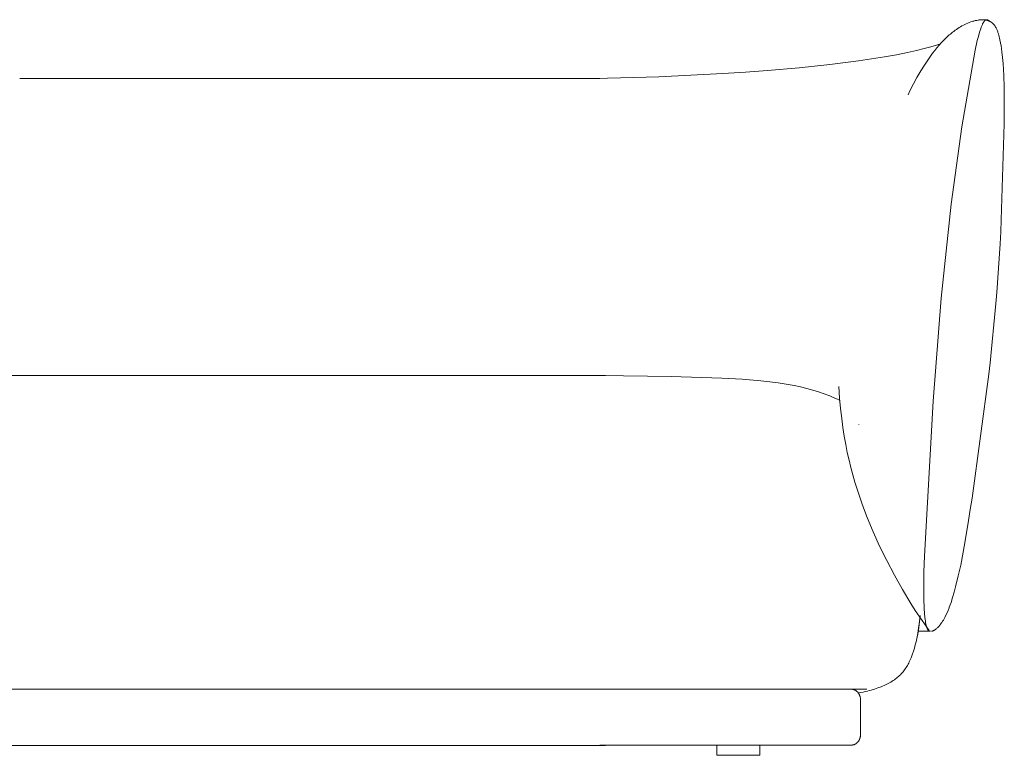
# Model space of a CAD drawing. Header units: millimetres. Extents: x -11064 to -7488, y -13382 to -11314.
# Tile 3 of 6: x -10212 to -9153, y -12105 to -11314. Entities that reach past the tile are written whole.
import ezdxf

# ---------------------------------------------------------------- set-up
doc = ezdxf.new("R2010")
doc.units = ezdxf.units.MM
doc.layers.add('Default', color=7, linetype='Continuous', lineweight=18, true_color=0x000000)

msp = doc.modelspace()

# ---------------------------------------------------------------- linework, layer by layer
at = {"layer": 'Default'}
for p, q in [((-9181.9, -11314.5), (-9182.8, -11314.6)), ((-9181.9, -11314.5), (-9182.8, -11314.6)), ((-9181.1, -11314.3), (-9181.9, -11314.5)), ((-9181.1, -11314.3), (-9181.9, -11314.5)), ((-9180.3, -11314.2), (-9181.1, -11314.3)), ((-9180.3, -11314.2), (-9181.1, -11314.3)), ((-9179.4, -11314.1), (-9180.3, -11314.2)), ((-9179.4, -11314.1), (-9180.3, -11314.2)), ((-9178.5, -11314), (-9179.4, -11314.1)), ((-9178.5, -11314), (-9179.4, -11314.1)), ((-9177.6, -11314), (-9178.5, -11314)), ((-9177.6, -11314), (-9178.5, -11314)), ((-9176.7, -11313.9), (-9177.6, -11314)), ((-9176.7, -11313.9), (-9177.6, -11314)), ((-9175.9, -11313.9), (-9176.7, -11313.9)), ((-9175.9, -11313.9), (-9176.7, -11313.9)), ((-9175, -11313.9), (-9175.9, -11313.9)), ((-9175, -11313.9), (-9175.9, -11313.9)), ((-9174.1, -11313.9), (-9175, -11313.9)), ((-9174.1, -11313.9), (-9175, -11313.9)), ((-9173.3, -11313.9), (-9174.1, -11313.9)), ((-9173.3, -11313.9), (-9174.1, -11313.9)), ((-9173.6, -11314.4), (-9173.7, -11314.5)), ((-9173.5, -11314.4), (-9173.6, -11314.4)), ((-9173.4, -11314.3), (-9173.5, -11314.3)), ((-9173.5, -11314.3), (-9173.5, -11314.4)), ((-9173.3, -11314.2), (-9173.4, -11314.3)), ((-9173.4, -11314.3), (-9173.4, -11314.3)), ((-9172.5, -11313.9), (-9173.3, -11313.9)), ((-9172.5, -11313.9), (-9173.3, -11313.9)), ((-9173.2, -11314.2), (-9173.3, -11314.2)), ((-9173.3, -11314.2), (-9173.3, -11314.2)), ((-9173.1, -11314.2), (-9173.2, -11314.2)), ((-9173.2, -11314.2), (-9173.2, -11314.2)), ((-9173, -11314.1), (-9173.1, -11314.1)), ((-9173.1, -11314.1), (-9173.1, -11314.2)), ((-9172.9, -11314.1), (-9173, -11314.1)), ((-9173, -11314.1), (-9173, -11314.1)), ((-9172.8, -11314.1), (-9172.9, -11314.1)), ((-9172.7, -11314), (-9172.8, -11314)), ((-9172.8, -11314), (-9172.8, -11314.1)), ((-9172.6, -11314), (-9172.7, -11314)), ((-9172.7, -11314), (-9172.7, -11314)), ((-9172.5, -11314), (-9172.6, -11314)), ((-9172.6, -11314), (-9172.6, -11314)), ((-9172.4, -11314), (-9172.5, -11314)), ((-9172.3, -11314), (-9172.4, -11314)), ((-9172.4, -11314), (-9172.4, -11314)), ((-9172.2, -11314), (-9172.3, -11314)), ((-9172.3, -11314), (-9172.3, -11314)), ((-9172.1, -11314), (-9172.2, -11314)), ((-9172, -11314), (-9172.1, -11314)), ((-9172.1, -11314), (-9172.1, -11314)), ((-9171.9, -11314), (-9172, -11314)), ((-9171.8, -11314), (-9171.9, -11314)), ((-9171.9, -11314), (-9171.9, -11314)), ((-9171.7, -11314.1), (-9171.8, -11314)), ((-9171.6, -11314.1), (-9171.7, -11314.1)), ((-9171.5, -11314.1), (-9171.6, -11314.1)), ((-9171.6, -11314.1), (-9171.6, -11314.1)), ((-9171.4, -11314.1), (-9171.5, -11314.1)), ((-9171.3, -11314.2), (-9171.4, -11314.1)), ((-9171.2, -11314.2), (-9171.3, -11314.2)), ((-9171.3, -11314.2), (-9171.3, -11314.2)), ((-9171.1, -11314.3), (-9171.2, -11314.2)), ((-9171, -11314.3), (-9171.1, -11314.3)), ((-9170.9, -11314.3), (-9171, -11314.3)), ((-9170.7, -11314.4), (-9170.9, -11314.3)), ((-9170.6, -11314.5), (-9170.7, -11314.4)), ((-9204.7, -11324.3), (-9206.2, -11325.3)), ((-9204.7, -11324.3), (-9206.2, -11325.3)), ((-9203.3, -11323.3), (-9204.7, -11324.3)), ((-9203.3, -11323.3), (-9204.7, -11324.3)), ((-9201.8, -11322.3), (-9203.3, -11323.3)), ((-9201.8, -11322.3), (-9203.3, -11323.3)), ((-9200.3, -11321.4), (-9201.8, -11322.3)), ((-9200.3, -11321.4), (-9201.8, -11322.3)), ((-9198.8, -11320.6), (-9200.3, -11321.4)), ((-9198.8, -11320.6), (-9200.3, -11321.4)), ((-9197.3, -11319.7), (-9198.8, -11320.6)), ((-9197.3, -11319.7), (-9198.8, -11320.6)), ((-9195.8, -11319), (-9197.3, -11319.7)), ((-9195.8, -11319), (-9197.3, -11319.7)), ((-9194.2, -11318.2), (-9195.8, -11319)), ((-9194.2, -11318.2), (-9195.8, -11319)), ((-9192.6, -11317.6), (-9194.2, -11318.2)), ((-9192.6, -11317.6), (-9194.2, -11318.2)), ((-9191, -11316.9), (-9192.6, -11317.6)), ((-9191, -11316.9), (-9192.6, -11317.6)), ((-9189.4, -11316.3), (-9191, -11316.9)), ((-9189.4, -11316.3), (-9191, -11316.9)), ((-9187.8, -11315.8), (-9189.4, -11316.3)), ((-9187.8, -11315.8), (-9189.4, -11316.3)), ((-9187, -11315.6), (-9187.8, -11315.8)), ((-9187, -11315.6), (-9187.8, -11315.8)), ((-9186.2, -11315.4), (-9187, -11315.6)), ((-9186.2, -11315.4), (-9187, -11315.6)), ((-9185.3, -11315.1), (-9186.2, -11315.4)), ((-9185.3, -11315.1), (-9186.2, -11315.4)), ((-9184.5, -11314.9), (-9185.3, -11315.1)), ((-9184.5, -11314.9), (-9185.3, -11315.1)), ((-9183.6, -11314.8), (-9184.5, -11314.9)), ((-9183.6, -11314.8), (-9184.5, -11314.9)), ((-9182.8, -11314.6), (-9183.6, -11314.8)), ((-9182.8, -11314.6), (-9183.6, -11314.8)), ((-9178.7, -11323.6), (-9179.3, -11325.4)), ((-9178.1, -11321.9), (-9178.7, -11323.6)), ((-9177.5, -11320.4), (-9178.1, -11321.9)), ((-9177.2, -11319.7), (-9177.5, -11320.4)), ((-9176.9, -11319.1), (-9177.2, -11319.7)), ((-9176.6, -11318.5), (-9176.9, -11319.1)), ((-9176.3, -11317.9), (-9176.6, -11318.5)), ((-9176, -11317.3), (-9176.3, -11317.9)), ((-9175.7, -11316.8), (-9176, -11317.3)), ((-9175.6, -11316.6), (-9175.7, -11316.8)), ((-9175.4, -11316.4), (-9175.6, -11316.6)), ((-9175.3, -11316.1), (-9175.4, -11316.4)), ((-9175.1, -11315.9), (-9175.3, -11316.1)), ((-9175, -11315.7), (-9175.1, -11315.9)), ((-9174.8, -11315.5), (-9175, -11315.7)), ((-9174.6, -11315.4), (-9174.8, -11315.5)), ((-9174.5, -11315.2), (-9174.6, -11315.3)), ((-9174.6, -11315.3), (-9174.6, -11315.4)), ((-9174.4, -11315.1), (-9174.5, -11315.2)), ((-9174.3, -11315), (-9174.4, -11315.1)), ((-9174.2, -11314.9), (-9174.3, -11315)), ((-9174.1, -11314.8), (-9174.2, -11314.9)), ((-9174.2, -11314.9), (-9174.2, -11314.9)), ((-9174, -11314.7), (-9174.1, -11314.8)), ((-9173.9, -11314.6), (-9174, -11314.7)), ((-9173.8, -11314.6), (-9173.9, -11314.6)), ((-9173.7, -11314.5), (-9173.8, -11314.6)), ((-9172.1, -11314.5), (-9172.2, -11314.5)), ((-9171.9, -11314.6), (-9172.1, -11314.5)), ((-9171.8, -11314.6), (-9171.9, -11314.6)), ((-9171.7, -11314.6), (-9171.8, -11314.6)), ((-9171.5, -11314.7), (-9171.7, -11314.6)), ((-9171.4, -11314.7), (-9171.5, -11314.7)), ((-9171.1, -11314.8), (-9171.4, -11314.7)), ((-9170.9, -11314.8), (-9171.1, -11314.8)), ((-9170.6, -11314.9), (-9170.9, -11314.8)), ((-9170.4, -11314.6), (-9170.6, -11314.5)), ((-9170.4, -11315), (-9170.6, -11314.9)), ((-9170.2, -11314.7), (-9170.4, -11314.6)), ((-9170.1, -11315.1), (-9170.4, -11315)), ((-9170, -11314.9), (-9170.2, -11314.7)), ((-9170, -11315.2), (-9170.1, -11315.1)), ((-9169.8, -11315), (-9170, -11314.9)), ((-9169.8, -11315.2), (-9170, -11315.2)), ((-9169.5, -11315.1), (-9169.8, -11315)), ((-9169.4, -11315.4), (-9169.8, -11315.2)), ((-9169.3, -11315.3), (-9169.5, -11315.1)), ((-9169.1, -11315.6), (-9169.4, -11315.4)), ((-9168.8, -11315.7), (-9169.1, -11315.6)), ((-9168.4, -11315.9), (-9168.8, -11315.7)), ((-9168.1, -11316.1), (-9168.4, -11315.9)), ((-9167.6, -11316.5), (-9168.1, -11316.1)), ((-9167.2, -11316.7), (-9167.6, -11316.5)), ((-9166.8, -11317), (-9167.2, -11316.7)), ((-9166.6, -11317.2), (-9166.8, -11317)), ((-9166.4, -11317.4), (-9166.6, -11317.2)), ((-9166.2, -11317.5), (-9166.4, -11317.4)), ((-9166, -11317.7), (-9166.2, -11317.5)), ((-9165.8, -11317.8), (-9166, -11317.7)), ((-9165.6, -11318), (-9165.8, -11317.8)), ((-9165.3, -11318.4), (-9165.6, -11318)), ((-9164.9, -11318.7), (-9165.3, -11318.4)), ((-9164.6, -11319.1), (-9164.9, -11318.7)), ((-9164.3, -11319.5), (-9164.6, -11319.1)), ((-9163.9, -11319.9), (-9164.3, -11319.5)), ((-9163.6, -11320.4), (-9163.9, -11319.9)), ((-9163.3, -11320.8), (-9163.6, -11320.4)), ((-9163, -11321.3), (-9163.3, -11320.8)), ((-9162.7, -11321.8), (-9163, -11321.3)), ((-9162.4, -11322.3), (-9162.7, -11321.8)), ((-9162.1, -11322.8), (-9162.4, -11322.3)), ((-9161.8, -11323.3), (-9162.1, -11322.8)), ((-9161.5, -11324), (-9161.8, -11323.3)), ((-9161.2, -11324.6), (-9161.5, -11324)), ((-9160.9, -11325.3), (-9161.2, -11324.6)), ((-9216.4, -11334), (-9218.3, -11335.9)), ((-9216.4, -11334), (-9218.3, -11335.9)), ((-9214.4, -11332.1), (-9216.4, -11334)), ((-9214.4, -11332.1), (-9216.4, -11334)), ((-9212.4, -11330.3), (-9214.4, -11332.1)), ((-9212.4, -11330.3), (-9214.4, -11332.1)), ((-9211.3, -11329.3), (-9212.4, -11330.3)), ((-9211.3, -11329.3), (-9212.4, -11330.3)), ((-9209, -11327.4), (-9211.3, -11329.3)), ((-9209, -11327.4), (-9211.3, -11329.3)), ((-9207.6, -11326.4), (-9209, -11327.4)), ((-9207.6, -11326.4), (-9209, -11327.4)), ((-9206.2, -11325.3), (-9207.6, -11326.4)), ((-9206.2, -11325.3), (-9207.6, -11326.4)), ((-9181.2, -11331.8), (-9182.4, -11336.3)), ((-9179.9, -11327.4), (-9181.2, -11331.8)), ((-9179.3, -11325.4), (-9179.9, -11327.4)), ((-9160.6, -11326), (-9160.9, -11325.3)), ((-9160.3, -11326.8), (-9160.6, -11326)), ((-9160.1, -11327.5), (-9160.3, -11326.8)), ((-9159.8, -11328.3), (-9160.1, -11327.5)), ((-9159.6, -11329), (-9159.8, -11328.3)), ((-9159.1, -11330.6), (-9159.6, -11329)), ((-9158.7, -11332.2), (-9159.1, -11330.6)), ((-9158.3, -11333.8), (-9158.7, -11332.2)), ((-9158, -11335.6), (-9158.3, -11333.8)), ((-9157.4, -11338.7), (-9158, -11335.6)), ((-9239.6, -11345), (-9247.8, -11347)), ((-9232.3, -11343), (-9239.6, -11345)), ((-9226.1, -11341.1), (-9232.3, -11343)), ((-9225.7, -11344.2), (-9228.1, -11347.1)), ((-9225.7, -11344.2), (-9228.1, -11347.1)), ((-9221.9, -11339.7), (-9226.1, -11341.1)), ((-9223.3, -11341.3), (-9225.7, -11344.2)), ((-9223.3, -11341.3), (-9225.7, -11344.2)), ((-9220.8, -11338.5), (-9223.3, -11341.3)), ((-9220.8, -11338.5), (-9223.3, -11341.3)), ((-9218.3, -11335.9), (-9220.8, -11338.5)), ((-9218.3, -11335.9), (-9220.8, -11338.5)), ((-9182.4, -11336.3), (-9184.8, -11346.5)), ((-9156.8, -11341.9), (-9157.4, -11338.7)), ((-9156.3, -11345), (-9156.8, -11341.9)), ((-9155.9, -11348.3), (-9156.3, -11345)), ((-9282, -11353.9), (-9310.2, -11358.3)), ((-9269.1, -11351.5), (-9282, -11353.9)), ((-9257.2, -11349.1), (-9269.1, -11351.5)), ((-9247.8, -11347), (-9257.2, -11349.1)), ((-9233.5, -11354.3), (-9236.4, -11358.5)), ((-9233.5, -11354.3), (-9236.4, -11358.5)), ((-9230.4, -11350), (-9233.5, -11354.3)), ((-9230.4, -11350), (-9233.5, -11354.3)), ((-9228.1, -11347.1), (-9230.4, -11350)), ((-9228.1, -11347.1), (-9230.4, -11350)), ((-9184.8, -11346.5), (-9198.9, -11429.3)), ((-9155.2, -11354.7), (-9155.9, -11348.3)), ((-9154.7, -11361.1), (-9155.2, -11354.7)), ((-9373.7, -11365.5), (-9407.9, -11368.4)), ((-9341, -11362.2), (-9373.7, -11365.5)), ((-9310.2, -11358.3), (-9341, -11362.2)), ((-9239.1, -11362.7), (-9243, -11369)), ((-9239.1, -11362.7), (-9243, -11369)), ((-9236.4, -11358.5), (-9239.1, -11362.7)), ((-9236.4, -11358.5), (-9239.1, -11362.7)), ((-9153.9, -11374), (-9154.7, -11361.1)), ((-9588.1, -11377), (-10211.7, -11377.1)), ((-9524.5, -11375.5), (-9593.3, -11377.1)), ((-9455.8, -11371.8), (-9524.5, -11375.5)), ((-9431.6, -11370.2), (-9455.8, -11371.8)), ((-9407.9, -11368.4), (-9431.6, -11370.2)), ((-9247.2, -11376.1), (-9250.9, -11383)), ((-9247.2, -11376.1), (-9250.9, -11383)), ((-9243, -11369), (-9247.2, -11376.1)), ((-9243, -11369), (-9247.2, -11376.1)), ((-9153.5, -11386.9), (-9153.9, -11374)), ((-9250.9, -11383), (-9254.7, -11390.4)), ((-9250.9, -11383), (-9254.7, -11390.4)), ((-9153.3, -11399.9), (-9153.5, -11386.9)), ((-9254.7, -11390.4), (-9256.8, -11394.8)), ((-9254.7, -11390.4), (-9256.8, -11394.8)), ((-9153.4, -11425.8), (-9153.3, -11399.9)), ((-9198.9, -11429.3), (-9210.5, -11512.4)), ((-9156.6, -11529.1), (-9153.4, -11425.8)), ((-9210.5, -11512.4), (-9221.1, -11613.5)), ((-9157.2, -11542), (-9156.6, -11529.1)), ((-9157.9, -11554.9), (-9157.2, -11542)), ((-9161.4, -11607.5), (-9157.9, -11554.9)), ((-9162.3, -11619.2), (-9161.4, -11607.5)), ((-9221.1, -11613.5), (-9229.9, -11724.4)), ((-9168.4, -11683), (-9162.3, -11619.2)), ((-9169.8, -11695.2), (-9168.4, -11683)), ((-9188, -11828.5), (-9169.8, -11695.2)), ((-9582, -11696.8), (-10717.9, -11696.8)), ((-9588, -11696.8), (-9511.5, -11697.6)), ((-9511.5, -11697.6), (-9457.1, -11699.5)), ((-9457.1, -11699.5), (-9435, -11700.7)), ((-9435, -11700.7), (-9414.9, -11702.3)), ((-9414.9, -11702.3), (-9405.5, -11703.3)), ((-9405.5, -11703.3), (-9396.4, -11704.5)), ((-9396.4, -11704.5), (-9387.7, -11705.8)), ((-9387.7, -11705.8), (-9379.3, -11707.4)), ((-9379.3, -11707.4), (-9372.4, -11708.9)), ((-9372.4, -11708.9), (-9365.7, -11710.5)), ((-9365.7, -11710.5), (-9359.2, -11712.3)), ((-9359.2, -11712.3), (-9352.9, -11714.3)), ((-9352.9, -11714.3), (-9346.8, -11716.4)), ((-9346.8, -11716.4), (-9341, -11718.6)), ((-9331, -11708.6), (-9330.3, -11720.9)), ((-9341, -11718.6), (-9338.1, -11719.8)), ((-9338.1, -11719.8), (-9335.4, -11721)), ((-9335.4, -11721), (-9332.7, -11722.2)), ((-9332.7, -11722.2), (-9330, -11723.5)), ((-9330.3, -11720.9), (-9329.3, -11732.2)), ((-9229.9, -11724.4), (-9239.2, -11890.8)), ((-9329.3, -11732.2), (-9328.1, -11742.8)), ((-9328.1, -11742.8), (-9326.8, -11752.7)), ((-9326.8, -11752.7), (-9325.4, -11762)), ((-9309.6, -11749.2), (-9309.6, -11749.1)), ((-9325.4, -11762), (-9323.8, -11770.9)), ((-9323.8, -11770.9), (-9322.1, -11779.4)), ((-9322.1, -11779.4), (-9320.2, -11787.6)), ((-9320.2, -11787.6), (-9318.3, -11795.6)), ((-9318.3, -11795.6), (-9316.2, -11803.5)), ((-9316.2, -11803.5), (-9313.9, -11811.2)), ((-9313.9, -11811.2), (-9311.6, -11818.9)), ((-9311.6, -11818.9), (-9309.1, -11826.6)), ((-9309.1, -11826.6), (-9306.5, -11834.1)), ((-9189.9, -11840.6), (-9188, -11828.5)), ((-9306.5, -11834.1), (-9303.7, -11841.7)), ((-9303.7, -11841.7), (-9300.7, -11849.4)), ((-9191.8, -11852.7), (-9189.9, -11840.6)), ((-9300.7, -11849.4), (-9294.3, -11864.7)), ((-9195.7, -11876.7), (-9191.8, -11852.7)), ((-9294.3, -11864.7), (-9287.3, -11880.2)), ((-9287.3, -11880.2), (-9279.6, -11895.7)), ((-9200.2, -11900.5), (-9195.7, -11876.7)), ((-9279.6, -11895.7), (-9271.5, -11911.3)), ((-9239.2, -11890.8), (-9239.7, -11907.8)), ((-9202.8, -11912.3), (-9200.2, -11900.5)), ((-9271.5, -11911.3), (-9262.9, -11926.7)), ((-9239.7, -11907.8), (-9239.9, -11923.2)), ((-9205.6, -11924), (-9202.8, -11912.3)), ((-9262.9, -11926.7), (-9253.8, -11941.9)), ((-9239.9, -11923.2), (-9239.8, -11936.5)), ((-9207.2, -11929.8), (-9205.6, -11924)), ((-9239.8, -11936.5), (-9239.4, -11947.6)), ((-9210.6, -11940.9), (-9208.9, -11935.5)), ((-9208.9, -11935.5), (-9207.2, -11929.8)), ((-9253.8, -11941.9), (-9249, -11949.3)), ((-9249, -11949.3), (-9244.2, -11956.7)), ((-9239.4, -11947.6), (-9239, -11952.3)), ((-9214.9, -11951.9), (-9213.8, -11949.3)), ((-9213.8, -11949.3), (-9212.7, -11946.6)), ((-9212.7, -11946.6), (-9212.4, -11945.7)), ((-9212.4, -11945.7), (-9210.6, -11940.9)), ((-9244.9, -11965), (-9244.3, -11959.4)), ((-9244.9, -11965), (-9244.3, -11959.4)), ((-9243.9, -11954.9), (-9244.6, -11961.9)), ((-9244.2, -11956.7), (-9239.2, -11963.9)), ((-9239, -11952.3), (-9238.6, -11957.1)), ((-9238.6, -11957.1), (-9238.4, -11958.9)), ((-9238.4, -11958.9), (-9238.1, -11960.8)), ((-9219.6, -11960.9), (-9218.8, -11959.7)), ((-9218.8, -11959.7), (-9218.1, -11958.4)), ((-9218.1, -11958.4), (-9217.3, -11957)), ((-9217.3, -11957), (-9216.1, -11954.5)), ((-9216.1, -11954.5), (-9214.9, -11951.9)), ((-9246.4, -11974.9), (-9245.7, -11970.1)), ((-9246.4, -11974.9), (-9245.7, -11970.1)), ((-9245.4, -11968.2), (-9246.3, -11974)), ((-9245.7, -11970.1), (-9244.9, -11965)), ((-9245.7, -11970.1), (-9244.9, -11965)), ((-9244.6, -11961.9), (-9245.4, -11968.2)), ((-9239.2, -11963.9), (-9234.1, -11970.9)), ((-9238.1, -11960.8), (-9237.9, -11962.4)), ((-9237.9, -11962.4), (-9237.6, -11964)), ((-9237.6, -11964), (-9237.3, -11965.3)), ((-9237.3, -11965.3), (-9237.1, -11966)), ((-9237.1, -11966), (-9236.9, -11966.6)), ((-9236.9, -11966.6), (-9236.8, -11967.1)), ((-9236.8, -11967.1), (-9236.6, -11967.7)), ((-9236.6, -11967.7), (-9236.4, -11968.2)), ((-9236.4, -11968.2), (-9236.3, -11968.4)), ((-9236.3, -11968.4), (-9236.2, -11968.7)), ((-9236.2, -11968.7), (-9236, -11969.1)), ((-9236, -11969.1), (-9236, -11969.3)), ((-9236, -11969.3), (-9235.9, -11969.4)), ((-9235.9, -11969.4), (-9235.8, -11969.6)), ((-9235.8, -11969.6), (-9235.7, -11969.8)), ((-9235.7, -11969.8), (-9235.6, -11970)), ((-9235.6, -11970), (-9235.5, -11970.2)), ((-9235.5, -11970.2), (-9235.4, -11970.3)), ((-9235.4, -11970.3), (-9235.3, -11970.4)), ((-9235.3, -11970.4), (-9235.2, -11970.5)), ((-9235.2, -11970.5), (-9235.1, -11970.6)), ((-9235.1, -11970.6), (-9235.1, -11970.7)), ((-9235.1, -11970.7), (-9235, -11970.7)), ((-9228.7, -11970.7), (-9228.5, -11970.5)), ((-9228.5, -11970.5), (-9228.2, -11970.4)), ((-9228.2, -11970.4), (-9228, -11970.2)), ((-9228, -11970.2), (-9227.7, -11970.1)), ((-9227.7, -11970.1), (-9227.5, -11969.9)), ((-9227.5, -11969.9), (-9227.2, -11969.7)), ((-9227.2, -11969.7), (-9226.9, -11969.5)), ((-9226.9, -11969.5), (-9226.7, -11969.3)), ((-9226.7, -11969.3), (-9226.4, -11969.1)), ((-9226.4, -11969.1), (-9225.9, -11968.7)), ((-9225.9, -11968.7), (-9225.4, -11968.2)), ((-9225.4, -11968.2), (-9224.8, -11967.7)), ((-9224.8, -11967.7), (-9224.3, -11967.2)), ((-9224.3, -11967.2), (-9223.8, -11966.7)), ((-9223.8, -11966.7), (-9223.3, -11966.2)), ((-9223.3, -11966.2), (-9223, -11965.7)), ((-9223, -11965.7), (-9222.6, -11965.3)), ((-9222.6, -11965.3), (-9222.2, -11964.8)), ((-9222.2, -11964.8), (-9221.8, -11964.3)), ((-9221.8, -11964.3), (-9221.1, -11963.2)), ((-9221.1, -11963.2), (-9220.3, -11962.2)), ((-9220.3, -11962.2), (-9219.6, -11960.9)), ((-9247.3, -11979.4), (-9248.1, -11983)), ((-9248.1, -11983), (-9247.3, -11979.4)), ((-9248.1, -11983), (-9247.3, -11979.4)), ((-9246.3, -11974), (-9247.3, -11979.4)), ((-9247.3, -11979.4), (-9246.4, -11974.9)), ((-9247.3, -11979.4), (-9246.4, -11974.9)), ((-9245.9, -11971.8), (-9233.8, -11971.8)), ((-9235, -11970.7), (-9235, -11970.8)), ((-9235, -11970.8), (-9234.9, -11970.9)), ((-9234.9, -11970.9), (-9234.8, -11970.9)), ((-9234.8, -11970.9), (-9234.8, -11971)), ((-9234.8, -11971), (-9234.7, -11971)), ((-9234.7, -11971), (-9234.7, -11971.1)), ((-9234.7, -11971.1), (-9234.6, -11971.1)), ((-9234.6, -11971.1), (-9234.6, -11971.2)), ((-9234.6, -11971.2), (-9234.5, -11971.2)), ((-9234.5, -11971.2), (-9234.5, -11971.3)), ((-9234.5, -11971.3), (-9234.4, -11971.3)), ((-9234.4, -11971.3), (-9234.3, -11971.3)), ((-9234.3, -11971.3), (-9234.3, -11971.4)), ((-9234.3, -11971.4), (-9234.2, -11971.4)), ((-9234.2, -11971.4), (-9234.1, -11971.5)), ((-9234.1, -11971.5), (-9234.1, -11971.5)), ((-9234.1, -11971.5), (-9234, -11971.5)), ((-9234, -11971.5), (-9233.9, -11971.6)), ((-9233.9, -11971.6), (-9233.9, -11971.6)), ((-9233.9, -11971.6), (-9233.8, -11971.6)), ((-9233.8, -11971.6), (-9233.7, -11971.6)), ((-9233.7, -11971.6), (-9233.7, -11971.7)), ((-9233.7, -11971.7), (-9233.6, -11971.7)), ((-9233.6, -11971.7), (-9233.5, -11971.7)), ((-9233.5, -11971.7), (-9233.5, -11971.7)), ((-9233.5, -11971.7), (-9233.4, -11971.7)), ((-9233.4, -11971.7), (-9233.4, -11971.7)), ((-9233.4, -11971.7), (-9233.3, -11971.8)), ((-9233.3, -11971.8), (-9233.3, -11971.8)), ((-9233.3, -11971.8), (-9233.2, -11971.8)), ((-9233.2, -11971.8), (-9233.2, -11971.8)), ((-9233.2, -11971.8), (-9233.2, -11971.8)), ((-9233.2, -11971.8), (-9233.1, -11971.8)), ((-9233.1, -11971.8), (-9233.1, -11971.8)), ((-9233.1, -11971.8), (-9233, -11971.8)), ((-9233, -11971.8), (-9232.5, -11971.7)), ((-9233, -11971.8), (-9233, -11971.8)), ((-9231.6, -11971.8), (-9231.3, -11971.7)), ((-9231.3, -11971.7), (-9231, -11971.6)), ((-9231, -11971.6), (-9230.8, -11971.6)), ((-9230.8, -11971.6), (-9230.5, -11971.5)), ((-9230.5, -11971.5), (-9230.3, -11971.4)), ((-9230.3, -11971.4), (-9230, -11971.3)), ((-9230, -11971.3), (-9229.8, -11971.2)), ((-9229.8, -11971.2), (-9229.5, -11971.1)), ((-9229.5, -11971.1), (-9229.3, -11971)), ((-9229.3, -11971), (-9229, -11970.8)), ((-9229, -11970.8), (-9228.7, -11970.7)), ((-9249.9, -11989.8), (-9250.9, -11993)), ((-9250.9, -11993), (-9249.9, -11989.8)), ((-9250.9, -11993), (-9249.9, -11989.8)), ((-9249, -11986.5), (-9249.9, -11989.8)), ((-9249.9, -11989.8), (-9249, -11986.5)), ((-9249.9, -11989.8), (-9249, -11986.5)), ((-9248.1, -11983), (-9249, -11986.5)), ((-9249, -11986.5), (-9248.1, -11983)), ((-9249, -11986.5), (-9248.1, -11983)), ((-9254.2, -12001.9), (-9254.8, -12003.3)), ((-9254.8, -12003.3), (-9254.2, -12001.9)), ((-9254.8, -12003.3), (-9254.2, -12001.9)), ((-9253.6, -12000.5), (-9254.2, -12001.9)), ((-9254.2, -12001.9), (-9253.6, -12000.5)), ((-9254.2, -12001.9), (-9253.6, -12000.5)), ((-9253, -11999.1), (-9253.6, -12000.5)), ((-9253.6, -12000.5), (-9253, -11999.1)), ((-9253.6, -12000.5), (-9253, -11999.1)), ((-9251.9, -11996.1), (-9253, -11999.1)), ((-9253, -11999.1), (-9251.9, -11996.1)), ((-9253, -11999.1), (-9251.9, -11996.1)), ((-9250.9, -11993), (-9251.9, -11996.1)), ((-9251.9, -11996.1), (-9250.9, -11993)), ((-9251.9, -11996.1), (-9250.9, -11993)), ((-9259.7, -12012), (-9260.5, -12013.2)), ((-9260.5, -12013.2), (-9259.7, -12012)), ((-9260.5, -12013.2), (-9259.7, -12012)), ((-9258.9, -12010.9), (-9259.7, -12012)), ((-9259.7, -12012), (-9258.9, -12010.9)), ((-9259.7, -12012), (-9258.9, -12010.9)), ((-9258.2, -12009.7), (-9258.9, -12010.9)), ((-9258.9, -12010.9), (-9258.2, -12009.7)), ((-9258.9, -12010.9), (-9258.2, -12009.7)), ((-9257.5, -12008.5), (-9258.2, -12009.7)), ((-9258.2, -12009.7), (-9257.5, -12008.5)), ((-9258.2, -12009.7), (-9257.5, -12008.5)), ((-9256.8, -12007.2), (-9257.5, -12008.5)), ((-9257.5, -12008.5), (-9256.8, -12007.2)), ((-9257.5, -12008.5), (-9256.8, -12007.2)), ((-9256.1, -12005.9), (-9256.8, -12007.2)), ((-9256.8, -12007.2), (-9256.1, -12005.9)), ((-9256.8, -12007.2), (-9256.1, -12005.9)), ((-9255.4, -12004.6), (-9256.1, -12005.9)), ((-9256.1, -12005.9), (-9255.4, -12004.6)), ((-9256.1, -12005.9), (-9255.4, -12004.6)), ((-9254.8, -12003.3), (-9255.4, -12004.6)), ((-9255.4, -12004.6), (-9254.8, -12003.3)), ((-9255.4, -12004.6), (-9254.8, -12003.3)), ((-9270.3, -12023.1), (-9271.5, -12024)), ((-9271.5, -12024), (-9270.3, -12023.1)), ((-9271.5, -12024), (-9270.3, -12023.1)), ((-9269.2, -12022.2), (-9270.3, -12023.1)), ((-9270.3, -12023.1), (-9269.2, -12022.2)), ((-9270.3, -12023.1), (-9269.2, -12022.2)), ((-9268, -12021.3), (-9269.2, -12022.2)), ((-9269.2, -12022.2), (-9268, -12021.3)), ((-9269.2, -12022.2), (-9268, -12021.3)), ((-9267, -12020.4), (-9268, -12021.3)), ((-9268, -12021.3), (-9267, -12020.4)), ((-9268, -12021.3), (-9267, -12020.4)), ((-9266, -12019.4), (-9267, -12020.4)), ((-9267, -12020.4), (-9266, -12019.4)), ((-9267, -12020.4), (-9266, -12019.4)), ((-9265, -12018.5), (-9266, -12019.4)), ((-9266, -12019.4), (-9265, -12018.5)), ((-9266, -12019.4), (-9265, -12018.5)), ((-9264, -12017.5), (-9265, -12018.5)), ((-9265, -12018.5), (-9264, -12017.5)), ((-9265, -12018.5), (-9264, -12017.5)), ((-9263.1, -12016.4), (-9264, -12017.5)), ((-9264, -12017.5), (-9263.1, -12016.4)), ((-9264, -12017.5), (-9263.1, -12016.4)), ((-9262.2, -12015.4), (-9263.1, -12016.4)), ((-9263.1, -12016.4), (-9262.2, -12015.4)), ((-9263.1, -12016.4), (-9262.2, -12015.4)), ((-9261.3, -12014.3), (-9262.2, -12015.4)), ((-9262.2, -12015.4), (-9261.3, -12014.3)), ((-9262.2, -12015.4), (-9261.3, -12014.3)), ((-9260.5, -12013.2), (-9261.3, -12014.3)), ((-9261.3, -12014.3), (-9260.5, -12013.2)), ((-9261.3, -12014.3), (-9260.5, -12013.2)), ((-10717.9, -12034.1), (-9582, -12034.1)), ((-9301.1, -12034.1), (-9588, -12034.1)), ((-9301.1, -12034.1), (-9588, -12034.1)), ((-9317.3, -12034.1), (-9317.7, -12034.1)), ((-9317.3, -12034.1), (-9317.7, -12034.1)), ((-9317, -12034.1), (-9317.3, -12034.1)), ((-9317, -12034.1), (-9317.3, -12034.1)), ((-9316.7, -12034.2), (-9317, -12034.1)), ((-9316.7, -12034.2), (-9317, -12034.1)), ((-9316.4, -12034.2), (-9316.7, -12034.2)), ((-9316.4, -12034.2), (-9316.7, -12034.2)), ((-9292.8, -12033.9), (-9296.5, -12035)), ((-9296.5, -12035), (-9292.8, -12033.9)), ((-9296.5, -12035), (-9292.8, -12033.9)), ((-9289.2, -12032.7), (-9292.8, -12033.9)), ((-9292.8, -12033.9), (-9289.2, -12032.7)), ((-9292.8, -12033.9), (-9289.2, -12032.7)), ((-9285.8, -12031.4), (-9289.2, -12032.7)), ((-9289.2, -12032.7), (-9285.8, -12031.4)), ((-9289.2, -12032.7), (-9285.8, -12031.4)), ((-9284.2, -12030.7), (-9285.8, -12031.4)), ((-9285.8, -12031.4), (-9284.2, -12030.7)), ((-9285.8, -12031.4), (-9284.2, -12030.7)), ((-9282.6, -12030.1), (-9284.2, -12030.7)), ((-9284.2, -12030.7), (-9282.6, -12030.1)), ((-9284.2, -12030.7), (-9282.6, -12030.1)), ((-9281, -12029.4), (-9282.6, -12030.1)), ((-9282.6, -12030.1), (-9281, -12029.4)), ((-9282.6, -12030.1), (-9281, -12029.4)), ((-9279.5, -12028.6), (-9281, -12029.4)), ((-9281, -12029.4), (-9279.5, -12028.6)), ((-9281, -12029.4), (-9279.5, -12028.6)), ((-9278.1, -12027.9), (-9279.5, -12028.6)), ((-9279.5, -12028.6), (-9278.1, -12027.9)), ((-9279.5, -12028.6), (-9278.1, -12027.9)), ((-9276.7, -12027.2), (-9278.1, -12027.9)), ((-9278.1, -12027.9), (-9276.7, -12027.2)), ((-9278.1, -12027.9), (-9276.7, -12027.2)), ((-9275.3, -12026.4), (-9276.7, -12027.2)), ((-9276.7, -12027.2), (-9275.3, -12026.4)), ((-9276.7, -12027.2), (-9275.3, -12026.4)), ((-9274, -12025.6), (-9275.3, -12026.4)), ((-9275.3, -12026.4), (-9274, -12025.6)), ((-9275.3, -12026.4), (-9274, -12025.6)), ((-9272.7, -12024.8), (-9274, -12025.6)), ((-9274, -12025.6), (-9272.7, -12024.8)), ((-9274, -12025.6), (-9272.7, -12024.8)), ((-9271.5, -12024), (-9272.7, -12024.8)), ((-9272.7, -12024.8), (-9271.5, -12024)), ((-9272.7, -12024.8), (-9271.5, -12024)), ((-9316.1, -12034.3), (-9316.4, -12034.2)), ((-9316.1, -12034.3), (-9316.4, -12034.2)), ((-9315.8, -12034.3), (-9316.1, -12034.3)), ((-9315.8, -12034.3), (-9316.1, -12034.3)), ((-9315.5, -12034.4), (-9315.8, -12034.3)), ((-9315.5, -12034.4), (-9315.8, -12034.3)), ((-9315.1, -12034.5), (-9315.5, -12034.4)), ((-9315.1, -12034.5), (-9315.5, -12034.4)), ((-9314.8, -12034.6), (-9315.1, -12034.5)), ((-9314.8, -12034.6), (-9315.1, -12034.5)), ((-9314.5, -12034.7), (-9314.8, -12034.6)), ((-9314.5, -12034.7), (-9314.8, -12034.6)), ((-9314.3, -12034.8), (-9314.5, -12034.7)), ((-9314.3, -12034.8), (-9314.5, -12034.7)), ((-9314, -12035), (-9314.3, -12034.8)), ((-9314, -12035), (-9314.3, -12034.8)), ((-9313.7, -12035.1), (-9314, -12035)), ((-9313.7, -12035.1), (-9314, -12035)), ((-9313.4, -12035.3), (-9313.7, -12035.1)), ((-9313.4, -12035.3), (-9313.7, -12035.1)), ((-9313.1, -12035.4), (-9313.4, -12035.3)), ((-9313.1, -12035.4), (-9313.4, -12035.3)), ((-9312.8, -12035.6), (-9313.1, -12035.4)), ((-9312.8, -12035.6), (-9313.1, -12035.4)), ((-9312.6, -12035.8), (-9312.8, -12035.6)), ((-9312.6, -12035.8), (-9312.8, -12035.6)), ((-9312.3, -12036), (-9312.6, -12035.8)), ((-9312.3, -12036), (-9312.6, -12035.8)), ((-9312.1, -12036.2), (-9312.3, -12036)), ((-9312.1, -12036.2), (-9312.3, -12036)), ((-9311.8, -12036.4), (-9312.1, -12036.2)), ((-9311.8, -12036.4), (-9312.1, -12036.2)), ((-9311.6, -12036.6), (-9311.8, -12036.4)), ((-9311.6, -12036.6), (-9311.8, -12036.4)), ((-9311.4, -12036.8), (-9311.6, -12036.6)), ((-9311.4, -12036.8), (-9311.6, -12036.6)), ((-9311.1, -12037), (-9311.4, -12036.8)), ((-9311.1, -12037), (-9311.4, -12036.8)), ((-9310.9, -12037.3), (-9311.1, -12037)), ((-9310.9, -12037.3), (-9311.1, -12037)), ((-9310.7, -12037.5), (-9310.9, -12037.3)), ((-9310.7, -12037.5), (-9310.9, -12037.3)), ((-9310.5, -12037.8), (-9310.7, -12037.5)), ((-9310.5, -12037.8), (-9310.7, -12037.5)), ((-9310.3, -12038), (-9310.5, -12037.8)), ((-9310.3, -12038), (-9310.5, -12037.8)), ((-9307.6, -12037.6), (-9310.3, -12038)), ((-9310.3, -12038), (-9307.6, -12037.6)), ((-9310.3, -12038), (-9307.6, -12037.6)), ((-9310.1, -12038.4), (-9310.3, -12038)), ((-9310.1, -12038.4), (-9310.3, -12038)), ((-9309.8, -12038.8), (-9310.1, -12038.4)), ((-9309.8, -12038.8), (-9310.1, -12038.4)), ((-9309.6, -12039.1), (-9309.8, -12038.8)), ((-9309.6, -12039.1), (-9309.8, -12038.8)), ((-9309.4, -12039.5), (-9309.6, -12039.1)), ((-9309.4, -12039.5), (-9309.6, -12039.1)), ((-9309.2, -12039.9), (-9309.4, -12039.5)), ((-9309.2, -12039.9), (-9309.4, -12039.5)), ((-9309, -12040.3), (-9309.2, -12039.9)), ((-9309, -12040.3), (-9309.2, -12039.9)), ((-9308.8, -12040.7), (-9309, -12040.3)), ((-9308.8, -12040.7), (-9309, -12040.3)), ((-9308.6, -12041.1), (-9308.8, -12040.7)), ((-9308.6, -12041.1), (-9308.8, -12040.7)), ((-9308.5, -12041.6), (-9308.6, -12041.1)), ((-9308.5, -12041.6), (-9308.6, -12041.1)), ((-9308.3, -12042), (-9308.5, -12041.6)), ((-9308.3, -12042), (-9308.5, -12041.6)), ((-9308.2, -12042.4), (-9308.3, -12042)), ((-9308.2, -12042.4), (-9308.3, -12042)), ((-9308.1, -12042.8), (-9308.2, -12042.4)), ((-9308.1, -12042.8), (-9308.2, -12042.4)), ((-9308, -12043.3), (-9308.1, -12042.8)), ((-9308, -12043.3), (-9308.1, -12042.8)), ((-9307.9, -12043.7), (-9308, -12043.3)), ((-9307.9, -12043.7), (-9308, -12043.3)), ((-9307.9, -12044.2), (-9307.9, -12043.7)), ((-9307.9, -12044.2), (-9307.9, -12043.7)), ((-9307.8, -12044.6), (-9307.9, -12044.2)), ((-9307.8, -12044.6), (-9307.9, -12044.2)), ((-9307.8, -12045), (-9307.8, -12044.6)), ((-9307.8, -12045), (-9307.8, -12044.6)), ((-9305.1, -12037.1), (-9307.6, -12037.6)), ((-9307.6, -12037.6), (-9305.1, -12037.1)), ((-9307.6, -12037.6), (-9305.1, -12037.1)), ((-9302.7, -12036.6), (-9305.1, -12037.1)), ((-9305.1, -12037.1), (-9302.7, -12036.6)), ((-9305.1, -12037.1), (-9302.7, -12036.6)), ((-9300.5, -12036.1), (-9302.7, -12036.6)), ((-9302.7, -12036.6), (-9300.5, -12036.1)), ((-9302.7, -12036.6), (-9300.5, -12036.1)), ((-9298.5, -12035.5), (-9300.5, -12036.1)), ((-9300.5, -12036.1), (-9298.5, -12035.5)), ((-9300.5, -12036.1), (-9298.5, -12035.5)), ((-9296.5, -12035), (-9298.5, -12035.5)), ((-9298.5, -12035.5), (-9296.5, -12035)), ((-9298.5, -12035.5), (-9296.5, -12035)), ((-9307.8, -12045.5), (-9307.8, -12045)), ((-9307.8, -12045.5), (-9307.8, -12045)), ((-9307.8, -12045.9), (-9307.8, -12045.5)), ((-9307.8, -12045.9), (-9307.8, -12045.5)), ((-9307.8, -12082.4), (-9307.8, -12045.9)), ((-9308.6, -12087), (-9308.7, -12087.3)), ((-9308.5, -12086.8), (-9308.6, -12087)), ((-9308.4, -12086.5), (-9308.5, -12086.8)), ((-9308.3, -12086.2), (-9308.4, -12086.5)), ((-9308.2, -12085.9), (-9308.3, -12086.2)), ((-9308.1, -12085.4), (-9308.2, -12085.7)), ((-9308.2, -12085.7), (-9308.2, -12085.9)), ((-9308, -12085.1), (-9308.1, -12085.4)), ((-9307.9, -12084.5), (-9308, -12084.8)), ((-9308, -12084.8), (-9308, -12085.1)), ((-9307.8, -12083.7), (-9307.9, -12084)), ((-9307.9, -12084), (-9307.9, -12084.3)), ((-9307.9, -12084.3), (-9307.9, -12084.5)), ((-9307.8, -12082.4), (-9307.8, -12082.7)), ((-9307.8, -12082.7), (-9307.8, -12082.9)), ((-9307.8, -12082.9), (-9307.8, -12083.2)), ((-9307.8, -12083.2), (-9307.8, -12083.5)), ((-9307.8, -12083.5), (-9307.8, -12083.7)), ((-9582, -12094.7), (-10717.9, -12094.7)), ((-9317.8, -12094.3), (-9588, -12094.3)), ((-9538.9, -12094.3), (-9588, -12094.3)), ((-9462.4, -12094.3), (-9462.4, -12105.2)), ((-9416, -12105.2), (-9416, -12094.3)), ((-9317.6, -12094.3), (-9317.8, -12094.3)), ((-9317.8, -12094.3), (-9317.8, -12094.3)), ((-9317.3, -12094.2), (-9317.6, -12094.3)), ((-9317.1, -12094.2), (-9317.3, -12094.2)), ((-9316.9, -12094.2), (-9317.1, -12094.2)), ((-9316.6, -12094.2), (-9316.9, -12094.2)), ((-9316.4, -12094.1), (-9316.6, -12094.2)), ((-9316.2, -12094.1), (-9316.4, -12094.1)), ((-9316, -12094.1), (-9316.2, -12094.1)), ((-9315.7, -12094), (-9316, -12094.1)), ((-9315.5, -12093.9), (-9315.7, -12094)), ((-9315.3, -12093.9), (-9315.5, -12093.9)), ((-9315, -12093.8), (-9315.3, -12093.9)), ((-9314.8, -12093.7), (-9315, -12093.8)), ((-9314.6, -12093.6), (-9314.8, -12093.7)), ((-9314.3, -12093.5), (-9314.6, -12093.6)), ((-9314.1, -12093.4), (-9314.3, -12093.5)), ((-9313.9, -12093.3), (-9314.1, -12093.4)), ((-9313.6, -12093.2), (-9313.9, -12093.3)), ((-9313.4, -12093.1), (-9313.6, -12093.2)), ((-9313.2, -12092.9), (-9313.4, -12093.1)), ((-9313, -12092.8), (-9313.2, -12092.9)), ((-9312.7, -12092.6), (-9313, -12092.8)), ((-9312.5, -12092.5), (-9312.7, -12092.6)), ((-9312.3, -12092.3), (-9312.5, -12092.5)), ((-9312.1, -12092.2), (-9312.3, -12092.3)), ((-9311.9, -12092), (-9312.1, -12092.2)), ((-9311.7, -12091.8), (-9311.9, -12092)), ((-9311.5, -12091.6), (-9311.7, -12091.8)), ((-9311.3, -12091.4), (-9311.5, -12091.6)), ((-9311.1, -12091.2), (-9311.3, -12091.4)), ((-9310.9, -12091), (-9311.1, -12091.2)), ((-9310.7, -12090.8), (-9310.9, -12091)), ((-9310.5, -12090.6), (-9310.7, -12090.8)), ((-9310.3, -12090.3), (-9310.5, -12090.6)), ((-9310.2, -12090.1), (-9310.3, -12090.3)), ((-9310, -12089.9), (-9310.2, -12090.1)), ((-9309.8, -12089.6), (-9310, -12089.9)), ((-9309.7, -12089.4), (-9309.8, -12089.6)), ((-9309.5, -12089.1), (-9309.7, -12089.4)), ((-9309.4, -12088.9), (-9309.5, -12089.1)), ((-9309.3, -12088.6), (-9309.4, -12088.9)), ((-9309.1, -12088.4), (-9309.3, -12088.6)), ((-9309, -12088.1), (-9309.1, -12088.4)), ((-9308.9, -12087.8), (-9309, -12088.1)), ((-9308.8, -12087.6), (-9308.9, -12087.8)), ((-9308.7, -12087.3), (-9308.8, -12087.6)), ((-9462.4, -12105.2), (-9462.4, -12105.2)), ((-9462.4, -12105.2), (-9462.4, -12105.2)), ((-9462.4, -12105.2), (-9416, -12105.2))]:
    msp.add_line(p, q, dxfattribs=at)

doc.saveas('drawing.dxf')
